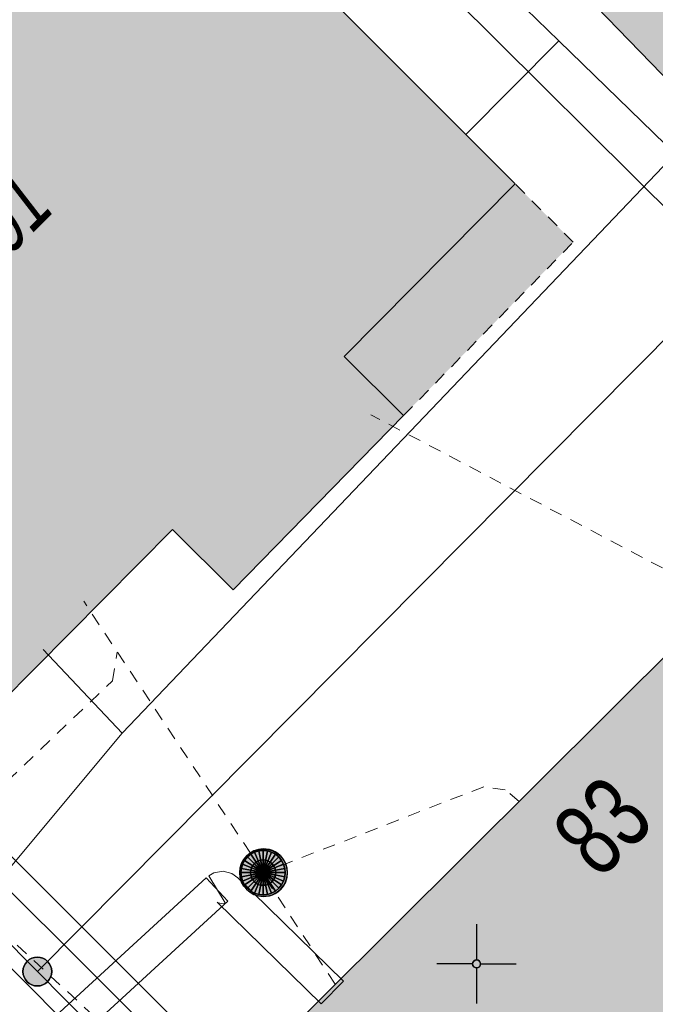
# Model space of a CAD drawing. Header units: metres. Extents: x 2695560 to 2696939, y 1260529 to 1262050.
# Tile 177 of 256: x 2695719 to 2695729, y 1260974 to 1260990. Entities that reach past the tile are written whole.
import ezdxf

# ---------------------------------------------------------------- set-up
doc = ezdxf.new("R2010")
doc.units = ezdxf.units.M
doc.linetypes.add('AUSGEZOGEN', pattern=[0])
doc.linetypes.add('VERDECKT2_S2', pattern=[0.36, 0.2, -0.16])
for name, color, linetype in [('XR$1$AV_Flächen (EO)', 7, 'AUSGEZOGEN'), ('XR$1$AV_Gebäudeflächen (BB)', 7, 'AUSGEZOGEN'), ('XR$1$AV_Gebäudeflächen (EO)', 7, 'AUSGEZOGEN'), ('XR$1$AV_Grenzpunkte', 7, 'AUSGEZOGEN'), ('XR$1$AV_Haus-Nr.', 7, 'AUSGEZOGEN'), ('XR$1$AV_Koordinatennetzpunkte', 7, 'AUSGEZOGEN'), ('XR$1$AV_Linien (BB)', 7, 'AUSGEZOGEN'), ('XR$1$AV_Versicherung-Nr.', 7, 'AUSGEZOGEN'), ('XR$1$AW_LK_Schachtdeckel', 24, 'AUSGEZOGEN'), ('XR$1$Liegenschaftsgrenzen', 7, 'AUSGEZOGEN'), ('XR$1$PFAV', 255, 'AUSGEZOGEN'), ('XR$1$PFAW', 255, 'AUSGEZOGEN')]:
    doc.layers.add(name, color=color, linetype=linetype)
for name, color, linetype, lineweight in [('XR$2$ABW-Linie-R-ungenau', 4, 'VERDECKT2_S2', 18), ('XR$2$ABW-Punkt', 6, 'AUSGEZOGEN', 18), ('XR$2$ELE-LinieFlaeche-genau', 1, 'AUSGEZOGEN', 18), ('XR$2$GAS-Linie-genau', 12, 'AUSGEZOGEN', 18), ('XR$2$KOM-Linie-U-genau', 91, 'AUSGEZOGEN', 18), ('XR$2$WAS-Linie-genau', 5, 'AUSGEZOGEN', 18)]:
    doc.layers.add(name, color=color, linetype=linetype, lineweight=lineweight)
doc.styles.add('ARIAL', font='arial.ttf')

# ---------------------------------------------------------------- blocks, each defined once
blk = doc.blocks.new('BAV15')
at = {"layer": 'XR$1$PFAV', "transparency": 33554687}
blk.add_hatch(color=7, dxfattribs=at).paths.add_polyline_path([(0.5, 0), (0.49, 0.101), (0.459, 0.197), (0.41, 0.286), (0.344, 0.362), (0.264, 0.424), (0.174, 0.469), (0.076, 0.494), (-0.025, 0.499), (-0.125, 0.484), (-0.22, 0.449), (-0.306, 0.395), (-0.379, 0.326), (-0.437, 0.243), (-0.477, 0.15), (-0.497, 0.051), (-0.497, -0.051), (-0.477, -0.15), (-0.437, -0.243), (-0.379, -0.326), (-0.306, -0.395), (-0.22, -0.449), (-0.125, -0.484), (-0.025, -0.499), (0.076, -0.494), (0.174, -0.469), (0.264, -0.424), (0.344, -0.362), (0.41, -0.286), (0.459, -0.197), (0.49, -0.101)])
at = {"color": 7, "transparency": 33554687}
for start, end in [(90, 270), (270, 90)]:
    blk.add_arc((0, 0), 0.5, start, end, dxfattribs=at)
at = {"layer": 'XR$1$PFAV', "transparency": 33554687}
blk.add_circle((0, 0), 0.5, dxfattribs=at)
blk = doc.blocks.new('BAV2041')
at = {"color": 7, "transparency": 33554687}
for p, q in [((0, 0.5), (0, 0.05)), ((-0.05, 0), (-0.5, 0)), ((0.05, 0), (0.5, 0)), ((0, -0.05), (0, -0.5))]:
    blk.add_line(p, q, dxfattribs=at)
blk.add_circle((0, 0), 0.05, dxfattribs=at)
for start, end in [(90, 270), (270, 90)]:
    blk.add_arc((0, 0), 0.05, start, end, dxfattribs=at)
blk = doc.blocks.new('BAW2082')
at = {"layer": 'XR$1$PFAW', "transparency": 33554687}
blk.add_hatch(color=7, dxfattribs=at).paths.add_polyline_path([(0.509, -0.003), (0.499, 0.098), (0.469, 0.194), (0.42, 0.283), (0.354, 0.359), (0.274, 0.421), (0.183, 0.466), (0.085, 0.491), (-0.016, 0.496), (-0.116, 0.481), (-0.211, 0.446), (-0.297, 0.392), (-0.37, 0.323), (-0.428, 0.24), (-0.468, 0.147), (-0.488, 0.047), (-0.488, -0.054), (-0.468, -0.153), (-0.428, -0.246), (-0.37, -0.329), (-0.297, -0.398), (-0.211, -0.452), (-0.116, -0.487), (-0.016, -0.502), (0.085, -0.497), (0.183, -0.472), (0.274, -0.427), (0.354, -0.366), (0.42, -0.289), (0.469, -0.2), (0.499, -0.104)])
at = {"transparency": 33554687}
for start, end in [(91.1948, 268.8052), (268.8052, 91.1948)]:
    blk.add_arc((0.01, 0), 0.5, start, end, dxfattribs=at)
at = {"layer": 'XR$1$PFAW', "transparency": 33554687}
blk.add_circle((0.009, -0.003), 0.5, dxfattribs=at)
blk = doc.blocks.new('ABW-NORMSCHACHT_WEITERE')
at = {"layer": 'XR$2$ABW-Punkt', "linetype": 'AUSGEZOGEN', "lineweight": 25, "transparency": 33554687}
for points in [[(-111, 166, 2500), (0, 0, 2500), (-141, 141, 2500)], [(-111, 166), (0, 0), (-141, 141)], [(-111, 166, 2500), (-111, 166), (-141, 141), (-141, 141, 2500)], [(-77, 185, 2500), (0, 0, 2500), (-111, 166, 2500)], [(-77, 185), (0, 0), (-111, 166)], [(-77, 185, 2500), (-77, 185), (-111, 166), (-111, 166, 2500)], [(-39, 196, 2500), (0, 0, 2500), (-77, 185, 2500)], [(-39, 196), (0, 0), (-77, 185)], [(-39, 196, 2500), (-39, 196), (-77, 185), (-77, 185, 2500)], [(0, 200, 2500), (0, 0, 2500), (-39, 196, 2500)], [(0, 200), (0, 0), (-39, 196)], [(0, 200, 2500), (0, 200), (-39, 196), (-39, 196, 2500)], [(39, 196, 2500), (0, 0, 2500), (0, 200, 2500)], [(39, 196), (0, 0), (0, 200)], [(39, 196, 2500), (39, 196), (0, 200), (0, 200, 2500)], [(77, 185, 2500), (0, 0, 2500), (39, 196, 2500)], [(77, 185), (0, 0), (39, 196)], [(111, 166, 2500), (0, 0, 2500), (77, 185, 2500)], [(111, 166), (0, 0), (77, 185)], [(141, 141, 2500), (0, 0, 2500), (111, 166, 2500)], [(141, 141), (0, 0), (111, 166)], [(77, 185, 2500), (77, 185), (39, 196), (39, 196, 2500)], [(111, 166, 2500), (111, 166), (77, 185), (77, 185, 2500)], [(141, 141, 2500), (141, 141), (111, 166), (111, 166, 2500)], [(-196, 39, 2500), (0, 0, 2500), (-200, 0, 2500)], [(-196, 39), (0, 0), (-200, 0)], [(-196, 39, 2500), (-196, 39), (-200, 0), (-200, 0, 2500)], [(-200, 0, 2500), (0, 0, 2500), (-196, -39, 2500)], [(-200, 0), (0, 0), (-196, -39)], [(-185, 77, 2500), (0, 0, 2500), (-196, 39, 2500)], [(-185, 77), (0, 0), (-196, 39)], [(-185, 77, 2500), (-185, 77), (-196, 39), (-196, 39, 2500)], [(-196, -39, 2500), (0, 0, 2500), (-185, -77, 2500)], [(-196, -39), (0, 0), (-185, -77)], [(-166, 111, 2500), (0, 0, 2500), (-185, 77, 2500)], [(-166, 111), (0, 0), (-185, 77)], [(-166, 111, 2500), (-166, 111), (-185, 77), (-185, 77, 2500)], [(-185, -77, 2500), (0, 0, 2500), (-166, -111, 2500)], [(-185, -77), (0, 0), (-166, -111)], [(-141, 141, 2500), (0, 0, 2500), (-166, 111, 2500)], [(-141, 141), (0, 0), (-166, 111)], [(-141, 141, 2500), (-141, 141), (-166, 111), (-166, 111, 2500)], [(-166, -111, 2500), (0, 0, 2500), (-141, -141, 2500)], [(-166, -111), (0, 0), (-141, -141)], [(-141, -141, 2500), (0, 0, 2500), (-111, -166, 2500)], [(-141, -141), (0, 0), (-111, -166)], [(-111, -166, 2500), (0, 0, 2500), (-77, -185, 2500)], [(-111, -166), (0, 0), (-77, -185)], [(-77, -185, 2500), (0, 0, 2500), (-39, -196, 2500)], [(-77, -185), (0, 0), (-39, -196)], [(-39, -196, 2500), (0, 0, 2500), (0, -200, 2500)], [(-39, -196), (0, 0), (0, -200)], [(166, 111, 2500), (0, 0, 2500), (141, 141, 2500)], [(166, 111), (0, 0), (141, 141)], [(185, 77, 2500), (0, 0, 2500), (166, 111, 2500)], [(185, 77), (0, 0), (166, 111)], [(196, 39, 2500), (0, 0, 2500), (185, 77, 2500)], [(196, 39), (0, 0), (185, 77)], [(200, 0, 2500), (0, 0, 2500), (196, 39, 2500)], [(200, 0), (0, 0), (196, 39)], [(0, -200, 2500), (0, 0, 2500), (39, -196, 2500)], [(39, -196, 2500), (0, 0, 2500), (77, -185, 2500)], [(77, -185, 2500), (0, 0, 2500), (111, -166, 2500)], [(111, -166, 2500), (0, 0, 2500), (141, -141, 2500)], [(141, -141, 2500), (0, 0, 2500), (166, -111, 2500)], [(166, -111, 2500), (0, 0, 2500), (185, -77, 2500)], [(185, -77, 2500), (0, 0, 2500), (196, -39, 2500)], [(196, -39, 2500), (0, 0, 2500), (200, 0, 2500)], [(0, -200), (0, 0), (39, -196)], [(39, -196), (0, 0), (77, -185)], [(77, -185), (0, 0), (111, -166)], [(111, -166), (0, 0), (141, -141)], [(141, -141), (0, 0), (166, -111)], [(166, -111), (0, 0), (185, -77)], [(185, -77), (0, 0), (196, -39)], [(196, -39), (0, 0), (200, 0)], [(166, 111, 2500), (166, 111), (141, 141), (141, 141, 2500)], [(185, 77, 2500), (185, 77), (166, 111), (166, 111, 2500)], [(196, 39, 2500), (196, 39), (185, 77), (185, 77, 2500)], [(200, 0, 2500), (200, 0), (196, 39), (196, 39, 2500)], [(-200, 0, 2500), (-200, 0), (-196, -39), (-196, -39, 2500)], [(-196, -39, 2500), (-196, -39), (-185, -77), (-185, -77, 2500)], [(-185, -77, 2500), (-185, -77), (-166, -111), (-166, -111, 2500)], [(-166, -111, 2500), (-166, -111), (-141, -141), (-141, -141, 2500)], [(-141, -141, 2500), (-141, -141), (-111, -166), (-111, -166, 2500)], [(111, -166, 2500), (111, -166), (141, -141), (141, -141, 2500)], [(141, -141, 2500), (141, -141), (166, -111), (166, -111, 2500)], [(166, -111, 2500), (166, -111), (185, -77), (185, -77, 2500)], [(185, -77, 2500), (185, -77), (196, -39), (196, -39, 2500)], [(196, -39, 2500), (196, -39), (200, 0), (200, 0, 2500)], [(-111, -166, 2500), (-111, -166), (-77, -185), (-77, -185, 2500)], [(-77, -185, 2500), (-77, -185), (-39, -196), (-39, -196, 2500)], [(-39, -196, 2500), (-39, -196), (0, -200), (0, -200, 2500)], [(0, -200, 2500), (0, -200), (39, -196), (39, -196, 2500)], [(39, -196, 2500), (39, -196), (77, -185), (77, -185, 2500)], [(77, -185, 2500), (77, -185), (111, -166), (111, -166, 2500)]]:
    blk.add_3dface(points, dxfattribs=at)
blk = doc.blocks.new('ABW-DECKEL')
at = {"layer": 'XR$2$ABW-Punkt', "linetype": 'AUSGEZOGEN', "lineweight": 25, "transparency": 33554687}
for points in [[(-134, 323, 2500), (0, 0, 2500), (-194, 291, 2500)], [(-134, 323), (0, 0), (-194, 291)], [(-134, 323, 2500), (-134, 323), (-194, 291), (-194, 291, 2500)], [(-68, 343, 2500), (0, 0, 2500), (-134, 323, 2500)], [(-68, 343), (0, 0), (-134, 323)], [(-68, 343, 2500), (-68, 343), (-134, 323), (-134, 323, 2500)], [(0, 350, 2500), (0, 0, 2500), (-68, 343, 2500)], [(0, 350), (0, 0), (-68, 343)], [(0, 350, 2500), (0, 350), (-68, 343), (-68, 343, 2500)], [(68, 343, 2500), (0, 0, 2500), (0, 350, 2500)], [(68, 343), (0, 0), (0, 350)], [(68, 343, 2500), (68, 343), (0, 350), (0, 350, 2500)], [(134, 323, 2500), (0, 0, 2500), (68, 343, 2500)], [(134, 323), (0, 0), (68, 343)], [(194, 291, 2500), (0, 0, 2500), (134, 323, 2500)], [(194, 291), (0, 0), (134, 323)], [(134, 323, 2500), (134, 323), (68, 343), (68, 343, 2500)], [(194, 291, 2500), (194, 291), (134, 323), (134, 323, 2500)], [(-291, 194, 2500), (0, 0, 2500), (-323, 134, 2500)], [(-291, 194), (0, 0), (-323, 134)], [(-291, 194, 2500), (-291, 194), (-323, 134), (-323, 134, 2500)], [(-247, 247, 2500), (0, 0, 2500), (-291, 194, 2500)], [(-247, 247), (0, 0), (-291, 194)], [(-247, 247, 2500), (-247, 247), (-291, 194), (-291, 194, 2500)], [(-194, 291, 2500), (0, 0, 2500), (-247, 247, 2500)], [(-194, 291), (0, 0), (-247, 247)], [(-194, 291, 2500), (-194, 291), (-247, 247), (-247, 247, 2500)], [(247, 247, 2500), (0, 0, 2500), (194, 291, 2500)], [(247, 247), (0, 0), (194, 291)], [(291, 194, 2500), (0, 0, 2500), (247, 247, 2500)], [(291, 194), (0, 0), (247, 247)], [(323, 134, 2500), (0, 0, 2500), (291, 194, 2500)], [(323, 134), (0, 0), (291, 194)], [(247, 247, 2500), (247, 247), (194, 291), (194, 291, 2500)], [(291, 194, 2500), (291, 194), (247, 247), (247, 247, 2500)], [(323, 134, 2500), (323, 134), (291, 194), (291, 194, 2500)], [(-343, 68, 2500), (0, 0, 2500), (-350, 0, 2500)], [(-343, 68), (0, 0), (-350, 0)], [(-343, 68, 2500), (-343, 68), (-350, 0), (-350, 0, 2500)], [(-350, 0, 2500), (0, 0, 2500), (-343, -68, 2500)], [(-350, 0), (0, 0), (-343, -68)], [(-323, 134, 2500), (0, 0, 2500), (-343, 68, 2500)], [(-323, 134), (0, 0), (-343, 68)], [(-323, 134, 2500), (-323, 134), (-343, 68), (-343, 68, 2500)], [(-343, -68, 2500), (0, 0, 2500), (-323, -134, 2500)], [(-343, -68), (0, 0), (-323, -134)], [(-323, -134, 2500), (0, 0, 2500), (-291, -194, 2500)], [(-323, -134), (0, 0), (-291, -194)], [(-291, -194, 2500), (0, 0, 2500), (-247, -247, 2500)], [(-291, -194), (0, 0), (-247, -247)], [(-247, -247, 2500), (0, 0, 2500), (-194, -291, 2500)], [(-247, -247), (0, 0), (-194, -291)], [(-194, -291, 2500), (0, 0, 2500), (-134, -323, 2500)], [(-194, -291), (0, 0), (-134, -323)], [(-134, -323, 2500), (0, 0, 2500), (-68, -343, 2500)], [(-134, -323), (0, 0), (-68, -343)], [(-68, -343, 2500), (0, 0, 2500), (0, -350, 2500)], [(-68, -343), (0, 0), (0, -350)], [(343, 68, 2500), (0, 0, 2500), (323, 134, 2500)], [(343, 68), (0, 0), (323, 134)], [(350, 0, 2500), (0, 0, 2500), (343, 68, 2500)], [(350, 0), (0, 0), (343, 68)], [(0, -350, 2500), (0, 0, 2500), (68, -343, 2500)], [(68, -343, 2500), (0, 0, 2500), (134, -323, 2500)], [(134, -323, 2500), (0, 0, 2500), (194, -291, 2500)], [(194, -291, 2500), (0, 0, 2500), (247, -247, 2500)], [(247, -247, 2500), (0, 0, 2500), (291, -194, 2500)], [(291, -194, 2500), (0, 0, 2500), (323, -134, 2500)], [(323, -134, 2500), (0, 0, 2500), (343, -68, 2500)], [(343, -68, 2500), (0, 0, 2500), (350, 0, 2500)], [(0, -350), (0, 0), (68, -343)], [(68, -343), (0, 0), (134, -323)], [(134, -323), (0, 0), (194, -291)], [(194, -291), (0, 0), (247, -247)], [(247, -247), (0, 0), (291, -194)], [(291, -194), (0, 0), (323, -134)], [(323, -134), (0, 0), (343, -68)], [(343, -68), (0, 0), (350, 0)], [(343, 68, 2500), (343, 68), (323, 134), (323, 134, 2500)], [(350, 0, 2500), (350, 0), (343, 68), (343, 68, 2500)], [(-350, 0, 2500), (-350, 0), (-343, -68), (-343, -68, 2500)], [(-343, -68, 2500), (-343, -68), (-323, -134), (-323, -134, 2500)], [(-323, -134, 2500), (-323, -134), (-291, -194), (-291, -194, 2500)], [(291, -194, 2500), (291, -194), (323, -134), (323, -134, 2500)], [(323, -134, 2500), (323, -134), (343, -68), (343, -68, 2500)], [(343, -68, 2500), (343, -68), (350, 0), (350, 0, 2500)], [(-291, -194, 2500), (-291, -194), (-247, -247), (-247, -247, 2500)], [(-247, -247, 2500), (-247, -247), (-194, -291), (-194, -291, 2500)], [(-194, -291, 2500), (-194, -291), (-134, -323), (-134, -323, 2500)], [(134, -323, 2500), (134, -323), (194, -291), (194, -291, 2500)], [(194, -291, 2500), (194, -291), (247, -247), (247, -247, 2500)], [(247, -247, 2500), (247, -247), (291, -194), (291, -194, 2500)], [(-134, -323, 2500), (-134, -323), (-68, -343), (-68, -343, 2500)], [(-68, -343, 2500), (-68, -343), (0, -350), (0, -350, 2500)], [(0, -350, 2500), (0, -350), (68, -343), (68, -343, 2500)], [(68, -343, 2500), (68, -343), (134, -323), (134, -323, 2500)]]:
    blk.add_3dface(points, dxfattribs=at)

msp = doc.modelspace()

# ---------------------------------------------------------------- hatches: boundary and pattern name
at = {"layer": 'XR$1$AV_Gebäudeflächen (BB)', "true_color": 0xd2d2d2, "transparency": 33554687}
for points in [[(2695746.54, 1260971.17), (2695749.08, 1260968.7), (2695749.156, 1260968.795), (2695754.138, 1260973.87), (2695751.586, 1260976.354), (2695744.656, 1260983.125), (2695741.044, 1260986.653), (2695740.643, 1260987.044), (2695738.36, 1260984.826), (2695737.488, 1260985.725), (2695739.749, 1260987.918), (2695741.443, 1260989.561), (2695727.839, 1261003.806), (2695727.403, 1261003.391), (2695727.438, 1261003.355), (2695721.31, 1260997.523), (2695721.276, 1260997.56), (2695720.84, 1260997.145), (2695731.802, 1260985.848), (2695734.717, 1260983.038), (2695746.676, 1260971.31)], [(2695710.275, 1260987.218), (2695710.217, 1260987.16), (2695718.38, 1260979.014), (2695718.463, 1260978.931), (2695721.174, 1260981.665), (2695722.131, 1260980.709), (2695724.818, 1260983.458), (2695723.879, 1260984.392), (2695726.578, 1260987.114), (2695718.365, 1260995.325)], [(2695722.396, 1260973.152), (2695728.835, 1260966.678), (2695737.893, 1260975.687), (2695731.454, 1260982.161)]]:
    msp.add_hatch(color=254, dxfattribs=at).paths.add_polyline_path(points)
at = {"layer": 'XR$1$AV_Gebäudeflächen (EO)', "true_color": 0xebebeb, "transparency": 33554687}
msp.add_hatch(color=7, dxfattribs=at).paths.add_polyline_path([(2695726.578, 1260987.114), (2695723.879, 1260984.392), (2695724.818, 1260983.458), (2695727.495, 1260986.197)])

# ---------------------------------------------------------------- linework, layer by layer
at = {"layer": 'XR$1$AV_Flächen (EO)', "color": 7, "linetype": 'AUSGEZOGEN', "transparency": 33554687}
msp.add_lwpolyline([(2695726.578, 1260987.114), (2695723.879, 1260984.392), (2695724.818, 1260983.458)], dxfattribs=at)
at = {"layer": 'XR$1$AV_Flächen (EO)', "color": 7, "linetype": 'VERDECKT2_S2', "transparency": 33554687}
msp.add_lwpolyline([(2695724.818, 1260983.458), (2695727.495, 1260986.197), (2695726.578, 1260987.114)], dxfattribs=at)
at = {"layer": 'XR$1$AV_Linien (BB)', "color": 7, "linetype": 'AUSGEZOGEN', "transparency": 33554687}
for points in [[(2695746.54, 1260971.17), (2695746.676, 1260971.31), (2695734.717, 1260983.038), (2695731.802, 1260985.848), (2695720.84, 1260997.145)], [(2695718.38, 1260979.014), (2695718.463, 1260978.931), (2695721.174, 1260981.665), (2695722.131, 1260980.709), (2695724.818, 1260983.458), (2695723.879, 1260984.392), (2695726.578, 1260987.114), (2695718.365, 1260995.325), (2695710.275, 1260987.218)]]:
    msp.add_lwpolyline(points, dxfattribs=at)
msp.add_lwpolyline([(2695722.396, 1260973.152), (2695731.454, 1260982.161), (2695737.893, 1260975.687), (2695728.835, 1260966.678), (2695722.396, 1260973.152)], close=True, dxfattribs=at)
at = {"layer": 'XR$1$Liegenschaftsgrenzen', "color": 7, "linetype": 'AUSGEZOGEN', "transparency": 33554687}
for p, q in [((2695718.71, 1260996.91), (2695729.98, 1260985.71)), ((2695707.64, 1260986.2), (2695719.04, 1260974.69)), ((2695729.98, 1260985.71), (2695719.04, 1260974.69)), ((2695719.04, 1260974.69), (2695733.78, 1260959.84))]:
    msp.add_line(p, q, dxfattribs=at)
at = {"layer": 'XR$2$ABW-Linie-R-ungenau', "linetype": 'VERDECKT2_S2', "transparency": 33554687}
for p, q in [((2695729.861, 1260980.554), (2695724.304, 1260983.471)), ((2695722.602, 1260976.259), (2695719.772, 1260980.531)), ((2695731.03, 1260963.732), (2695717.271, 1260976.447)), ((2695723.738, 1260974.491), (2695722.586, 1260976.25))]:
    msp.add_line(p, q, dxfattribs=at)
for points in [[(2695717.27, 1260976.453), (2695720.224, 1260979.275), (2695720.301, 1260979.725)], [(2695726.65, 1260977.369), (2695726.423, 1260977.556), (2695726.083, 1260977.605), (2695722.602, 1260976.25)]]:
    msp.add_lwpolyline(points, dxfattribs=at)
at = {"layer": 'XR$2$ELE-LinieFlaeche-genau', "linetype": 'AUSGEZOGEN', "transparency": 33554687}
for points in [[(2695719.565, 1260973.534), (2695719.519, 1260973.507), (2695719.446, 1260973.483), (2695719.375, 1260973.472), (2695719.301, 1260973.475), (2695719.226, 1260973.492), (2695719.155, 1260973.524), (2695719.093, 1260973.567), (2695719.059, 1260973.604), (2695710.342, 1260982.394), (2695710.698, 1260982.746), (2695719.417, 1260973.952), (2695719.421, 1260973.949), (2695719.405, 1260973.96), (2695719.386, 1260973.968), (2695719.365, 1260973.973), (2695719.347, 1260973.974), (2695719.33, 1260973.971), (2695719.311, 1260973.965), (2695719.313, 1260973.966), (2695719.565, 1260973.534)], [(2695723.52, 1260974.182), (2695721.878, 1260975.787), (2695721.895, 1260975.774), (2695721.947, 1260975.761), (2695722.002, 1260975.77), (2695722.006, 1260975.772), (2695721.744, 1260976.198), (2695721.826, 1260976.248), (2695721.971, 1260976.271), (2695722.111, 1260976.236), (2695722.202, 1260976.169), (2695723.87, 1260974.54), (2695723.52, 1260974.182)], [(2695722.044, 1260975.801), (2695719.608, 1260973.566), (2695719.27, 1260973.934), (2695721.706, 1260976.169), (2695722.044, 1260975.801)]]:
    msp.add_lwpolyline(points, close=True, dxfattribs=at)
at = {"layer": 'XR$2$GAS-Linie-genau', "linetype": 'AUSGEZOGEN', "transparency": 33554687}
msp.add_lwpolyline([(2695713.933, 1260981.198), (2695722.621, 1260972.517), (2695722.837, 1260972.709)], dxfattribs=at)
at = {"layer": 'XR$2$KOM-Linie-U-genau', "linetype": 'AUSGEZOGEN', "transparency": 33554687}
for p, q in [((2695719.871, 1260996.568), (2695727.27, 1260989.37)), ((2695727.27, 1260989.37), (2695725.8, 1260987.892)), ((2695727.27, 1260989.37), (2695733.049, 1260983.748)), ((2695720.377, 1260978.448), (2695729.605, 1260988.112)), ((2695720.377, 1260978.448), (2695719.134, 1260979.772)), ((2695717.25, 1260974.717), (2695720.377, 1260978.448))]:
    msp.add_line(p, q, dxfattribs=at)
at = {"layer": 'XR$2$WAS-Linie-genau', "linetype": 'AUSGEZOGEN', "transparency": 33554687}
msp.add_lwpolyline([(2695714.242, 1260980.306), (2695722.624, 1260971.962), (2695723.102, 1260972.443)], dxfattribs=at)

# ---------------------------------------------------------------- block references
at = {"layer": 'XR$1$AV_Grenzpunkte', "color": 7, "linetype": 'AUSGEZOGEN', "lineweight": -3, "transparency": 33554687, "xscale": 0.4549999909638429, "yscale": 0.4549999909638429}
msp.add_blockref('BAV15', (2695719.04, 1260974.69), dxfattribs=at)
at = {"layer": 'XR$1$AV_Koordinatennetzpunkte', "color": 7, "linetype": 'AUSGEZOGEN', "lineweight": -3, "transparency": 33554687, "xscale": 1.25, "yscale": 1.25}
msp.add_blockref('BAV2041', (2695725.97, 1260974.81), dxfattribs=at)
at = {"layer": 'XR$1$AW_LK_Schachtdeckel', "color": 24, "linetype": 'AUSGEZOGEN', "lineweight": -3, "transparency": 33554687, "xscale": 0.7499999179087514, "yscale": 0.7499999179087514}
msp.add_blockref('BAW2082', (2695722.602, 1260976.25), dxfattribs=at)
at = {"layer": 'XR$2$ABW-Punkt', "color": 6, "linetype": 'AUSGEZOGEN', "lineweight": 18, "transparency": 33554687, "xscale": 0.001, "yscale": 0.001, "zscale": 0.001, "rotation": 360}
for name in ['ABW-DECKEL', 'ABW-NORMSCHACHT_WEITERE']:
    msp.add_blockref(name, (2695722.602, 1260976.25), dxfattribs=at)

# ---------------------------------------------------------------- texts
at = {"layer": 'XR$1$AV_Haus-Nr.', "color": 7, "transparency": 33554687, "insert": (2695727.542, 1260977.401), "char_height": 1.1621, "width": 1.68109, "attachment_point": 2, "rotation": 44.8443, "style": 'ARIAL'}
msp.add_mtext('\\W0.70;83', dxfattribs=at)
at = {"layer": 'XR$1$AV_Versicherung-Nr.', "color": 7, "transparency": 33554687, "insert": (2695718.44, 1260986.482), "char_height": 0.96842, "width": 1.92219, "attachment_point": 5, "rotation": 45.1278, "style": 'ARIAL'}
msp.add_mtext('\\A1;{\\fArial|i1|b0;\\H0.968418;\\W0.700000;\\C7;901}\\P', dxfattribs=at)

doc.saveas('drawing.dxf')
